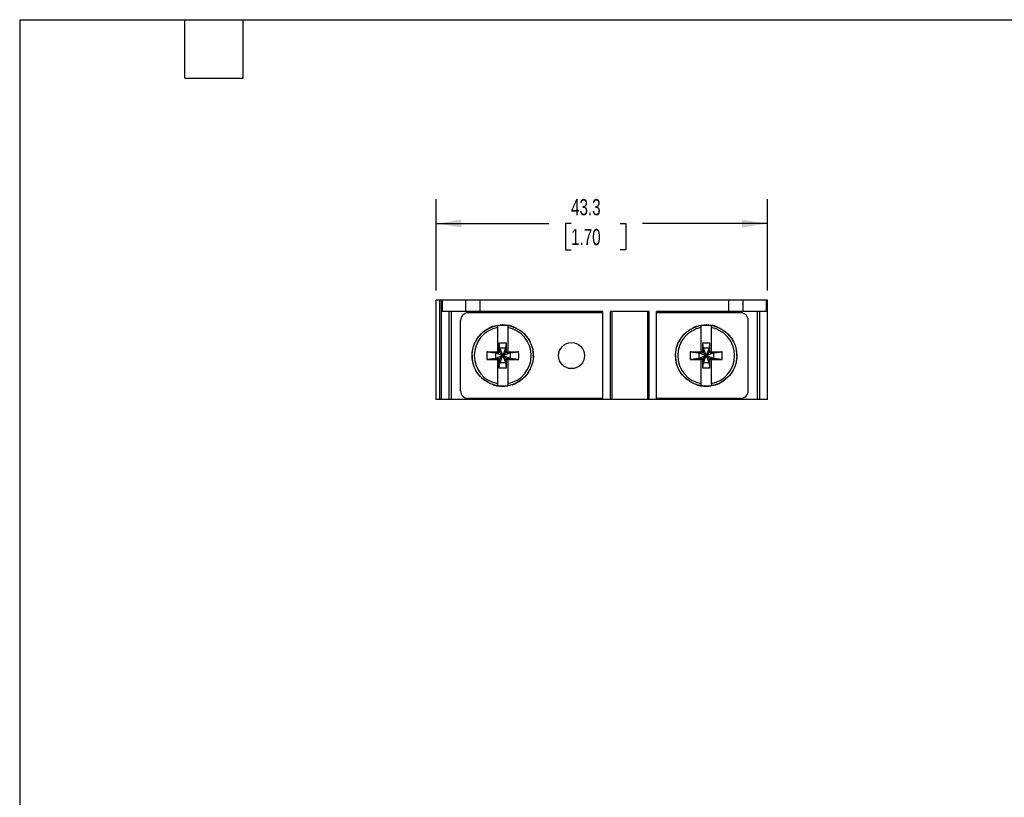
# Model space of a CAD drawing. Header units: millimetres. Extents: x 6 to 273, y 6 to 210.
# Tile 2 of 4: x 6 to 135, y 108 to 210. Entities that reach past the tile are written whole.
import ezdxf

# ---------------------------------------------------------------- set-up
doc = ezdxf.new("R2010")
doc.units = ezdxf.units.MM
doc.linetypes.add('SLD-Solid', pattern=[0])
doc.layers.add('DIMENSIONS', color=140, linetype='SLD-Solid', lineweight=25)
doc.layers.add('TEXT', color=140, linetype='SLD-Solid', lineweight=25)
doc.styles.add('SLDTEXTSTYLE0', font='TXT', dxfattribs={"width": 0.7})
doc.dimstyles.new('SLDDIMSTYLE0', dxfattribs={"dimtxt": 2.158008, "dimasz": 3.302, "dimexe": 0, "dimexo": 0.0625, "dimgap": 0.539502, "dimtad": 0, "dimtih": 1, "dimtoh": 1, "dimdec": 1, "dimrnd": 1e-09, "dimzin": 12, "dimdsep": 46, "dimtxsty": 'SLDTEXTSTYLE0', "dimsah": 1, "dimcen": 0.09, "dimadec": 0, "dimazin": 3, "dimtfac": 1, "dimtdec": 1, "dimtofl": 0, "dimtmove": 0, "dimatfit": 3, "dimfxl": 0, "dimfrac": 2, "dimtolj": 1, "dimtzin": 12, "dimarcsym": 0})

# ---------------------------------------------------------------- blocks, each defined once
blk = doc.blocks.new('_D_3')
at = {"layer": 'DIMENSIONS'}
for p, q in [((60.79, 174.18), (60.79, 186.09)), ((104.09, 174.18), (104.09, 186.09)), ((60.79, 182.91), (75.51, 182.91)), ((78.43, 182.91), (77.71, 182.91)), ((77.71, 182.91), (77.71, 179.48)), ((84.85, 182.91), (85.57, 182.91)), ((85.57, 182.91), (85.57, 179.48)), ((104.09, 182.91), (87.77, 182.91)), ((77.71, 179.48), (78.43, 179.48)), ((85.57, 179.48), (84.85, 179.48))]:
    blk.add_line(p, q, dxfattribs=at)
for points in [[(60.79, 182.91), (64.09, 182.41), (64.09, 183.42)], [(104.09, 182.91), (100.79, 183.42), (100.79, 182.41)]]:
    blk.add_solid(points, dxfattribs=at)
at = {"layer": 'DIMENSIONS', "char_height": 2.117, "attachment_point": 1, "style": 'SLDTEXTSTYLE0'}
for s, insert in [('43.3', (78.43, 186.12)), ('1.70', (78.43, 182.21))]:
    blk.add_mtext(s, dxfattribs=dict(at, insert=insert))

msp = doc.modelspace()

# ---------------------------------------------------------------- linework, layer by layer
for p, q in [((60.79, 159.91), (60.79, 172.91)), ((61.29, 172.91), (60.79, 172.91)), ((61.29, 159.91), (61.29, 172.91)), ((61.49, 172.91), (61.29, 172.91)), ((61.49, 171.41), (61.49, 172.91)), ((61.61, 172.91), (61.49, 172.91)), ((61.61, 171.41), (61.61, 172.91)), ((64.65, 172.91), (61.61, 172.91)), ((64.65, 171.41), (64.65, 172.91)), ((66.53, 172.91), (64.65, 172.91)), ((66.53, 171.41), (66.53, 172.91)), ((99.05, 172.91), (66.53, 172.91)), ((99.05, 171.41), (99.05, 172.91)), ((100.93, 172.91), (99.05, 172.91)), ((100.93, 171.41), (100.93, 172.91)), ((103.97, 172.91), (100.93, 172.91)), ((103.97, 171.41), (103.97, 172.91)), ((104.09, 172.91), (103.97, 172.91)), ((104.09, 171.41), (104.09, 172.91)), ((61.61, 171.41), (61.49, 171.41)), ((61.49, 159.91), (61.49, 171.41)), ((64.65, 171.41), (61.61, 171.41)), ((62.49, 159.91), (62.49, 171.41)), ((62.79, 159.91), (62.79, 171.41)), ((62.79, 159.91), (62.79, 171.41)), ((66.53, 171.41), (64.65, 171.41)), ((82.59, 171.26), (64.99, 171.26)), ((82.59, 171.41), (66.53, 171.41)), ((82.59, 159.91), (82.59, 171.41)), ((88.62, 171.41), (83.57, 171.41)), ((83.57, 159.91), (83.57, 171.41)), ((83.76, 171.41), (83.76, 159.91)), ((88.43, 171.41), (88.43, 159.91)), ((88.62, 159.91), (88.62, 171.41)), ((99.05, 171.41), (89.59, 171.41)), ((89.59, 159.91), (89.59, 171.41)), ((100.59, 171.26), (89.59, 171.26)), ((100.93, 171.41), (99.05, 171.41)), ((103.97, 171.41), (100.93, 171.41)), ((102.79, 159.91), (102.79, 171.41)), ((102.79, 159.91), (102.79, 171.41)), ((103.09, 159.91), (103.09, 171.41)), ((104.09, 171.41), (103.97, 171.41)), ((104.09, 159.91), (104.09, 171.41)), ((63.99, 161.06), (63.99, 170.26)), ((101.59, 161.06), (101.59, 170.26)), ((67.16, 168.92), (67.12, 168.89)), ((68.28, 169.48), (68.24, 169.47)), ((68.84, 166.16), (68.84, 169.32)), ((69.52, 169.67), (69.47, 169.67)), ((69.47, 169.65), (69.52, 169.66)), ((70.14, 169.32), (70.14, 166.16)), ((70.75, 169.46), (70.71, 169.48)), ((71.86, 168.89), (71.83, 168.91)), ((93.76, 168.92), (93.72, 168.89)), ((94.88, 169.48), (94.84, 169.47)), ((95.44, 166.16), (95.44, 169.32)), ((96.12, 169.67), (96.07, 169.67)), ((96.07, 169.65), (96.12, 169.66)), ((96.74, 169.32), (96.74, 166.16)), ((97.35, 169.46), (97.31, 169.48)), ((98.46, 168.89), (98.43, 168.91)), ((66.27, 168.03), (66.24, 168)), ((72.74, 168), (72.72, 168.03)), ((92.87, 168.03), (92.84, 168)), ((99.34, 168), (99.32, 168.03)), ((65.69, 166.92), (65.68, 166.88)), ((67.4, 166.16), (68.53, 166.03)), ((67.51, 166.16), (68.84, 166.16)), ((68.84, 166.16), (68.84, 166.11)), ((68.84, 166.11), (68.84, 166.11)), ((68.92, 166.03), (68.84, 166.11)), ((69.04, 167.32), (69.94, 167.32)), ((69.04, 166.31), (69.04, 167.32)), ((69.12, 166.62), (69.04, 167.32)), ((69.04, 166.31), (69.12, 166.23)), ((69.06, 166.1), (69.49, 165.66)), ((69.86, 166.62), (69.12, 166.62)), ((69.12, 166.62), (69.12, 166.23)), ((69.49, 165.66), (69.12, 166.62)), ((69.86, 166.62), (69.49, 165.66)), ((69.49, 165.66), (69.93, 166.1)), ((69.94, 167.32), (69.86, 166.62)), ((69.86, 166.62), (69.86, 166.23)), ((69.86, 166.23), (69.94, 166.31)), ((69.94, 167.32), (69.94, 166.31)), ((70.14, 166.11), (70.06, 166.03)), ((70.14, 166.16), (71.48, 166.16)), ((70.14, 166.11), (70.14, 166.16)), ((70.14, 166.11), (70.14, 166.11)), ((70.45, 166.03), (71.58, 166.16)), ((73.31, 166.88), (73.29, 166.92)), ((92.29, 166.92), (92.28, 166.88)), ((94, 166.16), (95.13, 166.03)), ((94.11, 166.16), (95.44, 166.16)), ((95.44, 166.16), (95.44, 166.11)), ((95.44, 166.11), (95.44, 166.11)), ((95.52, 166.03), (95.44, 166.11)), ((95.64, 167.32), (96.54, 167.32)), ((95.64, 166.31), (95.64, 167.32)), ((95.72, 166.62), (95.64, 167.32)), ((95.64, 166.31), (95.72, 166.23)), ((95.66, 166.1), (96.09, 165.66)), ((96.46, 166.62), (95.72, 166.62)), ((95.72, 166.62), (95.72, 166.23)), ((96.09, 165.66), (95.72, 166.62)), ((96.46, 166.62), (96.09, 165.66)), ((96.09, 165.66), (96.53, 166.1)), ((96.54, 167.32), (96.46, 166.62)), ((96.46, 166.62), (96.46, 166.23)), ((96.46, 166.23), (96.54, 166.31)), ((96.54, 167.32), (96.54, 166.31)), ((96.74, 166.11), (96.66, 166.03)), ((96.74, 166.16), (98.08, 166.16)), ((96.74, 166.11), (96.74, 166.16)), ((96.74, 166.11), (96.74, 166.11)), ((97.05, 166.03), (98.18, 166.16)), ((99.91, 166.88), (99.89, 166.92)), ((65.49, 165.69), (65.49, 165.65)), ((68.53, 165.29), (67.4, 165.16)), ((67.51, 165.16), (68.84, 165.16)), ((68.53, 166.03), (68.92, 166.03)), ((68.53, 166.03), (68.53, 165.29)), ((68.53, 166.03), (69.49, 165.66)), ((69.49, 165.66), (68.53, 165.29)), ((68.53, 165.29), (68.92, 165.29)), ((68.84, 165.21), (68.92, 165.29)), ((68.84, 165.21), (68.84, 165.21)), ((68.84, 165.21), (68.84, 165.16)), ((68.84, 162), (68.84, 165.16)), ((69.12, 165.09), (69.04, 165.01)), ((69.04, 164.01), (69.04, 165.01)), ((69.49, 165.66), (69.06, 165.23)), ((69.12, 164.7), (69.49, 165.66)), ((69.12, 165.09), (69.12, 164.7)), ((69.49, 165.66), (70.45, 166.03)), ((69.49, 165.66), (69.86, 164.7)), ((69.93, 165.23), (69.49, 165.66)), ((70.45, 165.29), (69.49, 165.66)), ((69.94, 165.01), (69.86, 165.09)), ((69.86, 165.09), (69.86, 164.7)), ((69.94, 165.01), (69.94, 164.01)), ((70.06, 166.03), (70.45, 166.03)), ((70.06, 165.29), (70.14, 165.21)), ((70.06, 165.29), (70.45, 165.29)), ((70.14, 165.21), (70.14, 165.21)), ((70.14, 165.16), (70.14, 165.21)), ((70.14, 165.16), (70.14, 162)), ((70.14, 165.16), (71.48, 165.16)), ((70.45, 166.03), (70.45, 165.29)), ((71.58, 165.16), (70.45, 165.29)), ((73.5, 165.64), (73.5, 165.68)), ((92.09, 165.69), (92.09, 165.65)), ((95.13, 165.29), (94, 165.16)), ((94.11, 165.16), (95.44, 165.16)), ((95.13, 166.03), (95.52, 166.03)), ((95.13, 166.03), (95.13, 165.29)), ((95.13, 166.03), (96.09, 165.66)), ((96.09, 165.66), (95.13, 165.29)), ((95.13, 165.29), (95.52, 165.29)), ((95.44, 165.21), (95.52, 165.29)), ((95.44, 165.21), (95.44, 165.21)), ((95.44, 165.21), (95.44, 165.16)), ((95.44, 162), (95.44, 165.16)), ((95.72, 165.09), (95.64, 165.01)), ((95.64, 164.01), (95.64, 165.01)), ((96.09, 165.66), (95.66, 165.23)), ((95.72, 164.7), (96.09, 165.66)), ((95.72, 165.09), (95.72, 164.7)), ((96.09, 165.66), (97.05, 166.03)), ((96.09, 165.66), (96.46, 164.7)), ((96.53, 165.23), (96.09, 165.66)), ((97.05, 165.29), (96.09, 165.66)), ((96.54, 165.01), (96.46, 165.09)), ((96.46, 165.09), (96.46, 164.7)), ((96.54, 165.01), (96.54, 164.01)), ((96.66, 166.03), (97.05, 166.03)), ((96.66, 165.29), (96.74, 165.21)), ((96.66, 165.29), (97.05, 165.29)), ((96.74, 165.21), (96.74, 165.21)), ((96.74, 165.16), (96.74, 165.21)), ((96.74, 165.16), (96.74, 162)), ((96.74, 165.16), (98.08, 165.16)), ((97.05, 166.03), (97.05, 165.29)), ((98.18, 165.16), (97.05, 165.29)), ((100.1, 165.64), (100.1, 165.68)), ((65.68, 164.45), (65.69, 164.41)), ((69.04, 164.01), (69.12, 164.7)), ((69.94, 164.01), (69.04, 164.01)), ((69.86, 164.7), (69.12, 164.7)), ((69.86, 164.7), (69.94, 164.01)), ((73.29, 164.4), (73.31, 164.44)), ((92.28, 164.45), (92.29, 164.41)), ((95.64, 164.01), (95.72, 164.7)), ((96.54, 164.01), (95.64, 164.01)), ((96.46, 164.7), (95.72, 164.7)), ((96.46, 164.7), (96.54, 164.01)), ((99.89, 164.4), (99.91, 164.44)), ((66.24, 163.33), (66.26, 163.3)), ((67.12, 162.44), (67.15, 162.41)), ((71.83, 162.41), (71.86, 162.43)), ((72.72, 163.29), (72.74, 163.32)), ((92.84, 163.33), (92.86, 163.3)), ((93.72, 162.44), (93.75, 162.41)), ((98.43, 162.41), (98.46, 162.43)), ((99.32, 163.29), (99.34, 163.32)), ((68.23, 161.86), (68.27, 161.85)), ((69.47, 161.66), (69.51, 161.66)), ((70.71, 161.85), (70.75, 161.86)), ((94.83, 161.86), (94.87, 161.85)), ((96.07, 161.66), (96.11, 161.66)), ((97.31, 161.85), (97.35, 161.86)), ((61.29, 159.91), (60.79, 159.91)), ((61.49, 159.91), (61.29, 159.91)), ((62.49, 159.91), (61.49, 159.91)), ((62.79, 159.91), (62.49, 159.91)), ((82.59, 159.91), (62.79, 159.91)), ((82.59, 160.06), (64.99, 160.06)), ((83.57, 159.91), (82.59, 159.91)), ((83.76, 159.91), (83.57, 159.91)), ((88.43, 159.91), (83.76, 159.91)), ((88.62, 159.91), (88.43, 159.91)), ((89.59, 159.91), (88.62, 159.91)), ((100.59, 160.06), (89.59, 160.06)), ((102.19, 159.91), (89.59, 159.91)), ((102.79, 159.91), (102.19, 159.91)), ((102.79, 159.91), (102.79, 159.91)), ((103.09, 159.91), (102.79, 159.91)), ((104.09, 159.91), (103.09, 159.91))]:
    msp.add_line(p, q)
for centre, radius in [((69.49, 165.66), 4), ((96.09, 165.66), 4), ((78.49, 165.66), 1.7)]:
    msp.add_circle(centre, radius)
for centre, radius, start, end in [((64.99, 170.26), 1, 90, 180), ((100.59, 170.26), 1, 0, 90), ((69.49, 165.66), 3.72, 100.0664, 259.9336), ((69.49, 165.66), 3.99, 80.6209, 99.3791), ((69.49, 165.66), 3.72, 280.0664, 79.9336), ((96.09, 165.66), 3.72, 100.0664, 259.9336), ((96.09, 165.66), 3.99, 80.6209, 99.3791), ((96.09, 165.66), 3.72, 280.0664, 79.9336), ((87.14, 165.66), 19.74, 178.5528, 181.4472), ((69.38, 17.51), 148.66, 90.7199, 90.7599), ((69.61, 17.51), 148.66, 89.2401, 89.2801), ((51.84, 165.66), 19.74, 358.5528, 1.4472), ((113.74, 165.66), 19.74, 178.5528, 181.4472), ((95.98, 17.51), 148.66, 90.7199, 90.7599), ((96.21, 17.51), 148.66, 89.2401, 89.2801), ((78.44, 165.66), 19.74, 358.5528, 1.4472), ((69.38, 313.82), 148.66, 269.2401, 269.2801), ((69.61, 313.82), 148.66, 270.7199, 270.7599), ((95.98, 313.82), 148.66, 269.2401, 269.2801), ((96.21, 313.82), 148.66, 270.7199, 270.7599), ((64.99, 161.06), 1, 180, 270), ((69.49, 165.66), 3.99, 260.6209, 279.3791), ((96.09, 165.66), 3.99, 260.6209, 279.3791), ((100.59, 161.06), 1, 270, 0)]:
    msp.add_arc(centre, radius, start, end)
for points, knots in [([(67.16, 168.91), (67.18, 168.92), (67.25, 169.01), (67.43, 169.1), (67.59, 169.19), (67.68, 169.23)], [0, 0, 0, 0, 0.088282, 0.540412, 1, 1, 1, 1]), ([(68.24, 169.46), (68.21, 169.45), (68.1, 169.44), (67.91, 169.35), (67.76, 169.27), (67.68, 169.23)], [0, 0, 0, 0, 0.1237777, 0.5621323, 1, 1, 1, 1]), ([(68.28, 169.47), (68.3, 169.48), (68.39, 169.54), (68.59, 169.57), (68.78, 169.6), (68.87, 169.61)], [0, 0, 0, 0, 0.088282, 0.540412, 1, 1, 1, 1]), ([(70.71, 169.47), (70.69, 169.48), (70.59, 169.54), (70.38, 169.58), (70.21, 169.6), (70.12, 169.61)], [0, 0, 0, 0, 0.123778, 0.562132, 1, 1, 1, 1]), ([(70.75, 169.46), (70.77, 169.45), (70.88, 169.44), (71.06, 169.35), (71.23, 169.27), (71.31, 169.23)], [0, 0, 0, 0, 0.088282, 0.540412, 1, 1, 1, 1]), ([(93.76, 168.91), (93.78, 168.92), (93.85, 169.01), (94.03, 169.1), (94.19, 169.19), (94.28, 169.23)], [0, 0, 0, 0, 0.088282, 0.540412, 1, 1, 1, 1]), ([(94.84, 169.46), (94.81, 169.45), (94.7, 169.44), (94.51, 169.35), (94.36, 169.27), (94.28, 169.23)], [0, 0, 0, 0, 0.123778, 0.562132, 1, 1, 1, 1]), ([(94.88, 169.47), (94.9, 169.48), (94.99, 169.54), (95.19, 169.57), (95.38, 169.6), (95.47, 169.61)], [0, 0, 0, 0, 0.0882816, 0.5404116, 1, 1, 1, 1]), ([(97.31, 169.47), (97.29, 169.48), (97.19, 169.54), (96.98, 169.58), (96.81, 169.6), (96.72, 169.61)], [0, 0, 0, 0, 0.123778, 0.562132, 1, 1, 1, 1]), ([(97.35, 169.46), (97.37, 169.45), (97.48, 169.44), (97.66, 169.35), (97.83, 169.27), (97.91, 169.23)], [0, 0, 0, 0, 0.088282, 0.540412, 1, 1, 1, 1]), ([(65.7, 166.92), (65.7, 166.94), (65.71, 167.05), (65.8, 167.23), (65.89, 167.4), (65.93, 167.48)], [0, 0, 0, 0, 0.088282, 0.540412, 1, 1, 1, 1]), ([(66.25, 168), (66.23, 167.98), (66.14, 167.9), (66.04, 167.72), (65.97, 167.56), (65.93, 167.48)], [0, 0, 0, 0, 0.1237777, 0.5621323, 1, 1, 1, 1]), ([(66.27, 168.03), (66.28, 168.05), (66.32, 168.15), (66.47, 168.3), (66.6, 168.43), (66.66, 168.49)], [0, 0, 0, 0, 0.088282, 0.540412, 1, 1, 1, 1]), ([(72.71, 168.03), (72.7, 168.05), (72.66, 168.16), (72.51, 168.31), (72.39, 168.43), (72.32, 168.49)], [0, 0, 0, 0, 0.123778, 0.562132, 1, 1, 1, 1]), ([(72.74, 167.99), (72.75, 167.98), (72.84, 167.91), (72.93, 167.73), (73.01, 167.56), (73.06, 167.48)], [0, 0, 0, 0, 0.088282, 0.540412, 1, 1, 1, 1]), ([(92.3, 166.92), (92.3, 166.94), (92.31, 167.05), (92.4, 167.23), (92.49, 167.4), (92.53, 167.48)], [0, 0, 0, 0, 0.088282, 0.540412, 1, 1, 1, 1]), ([(92.85, 168), (92.83, 167.98), (92.74, 167.9), (92.64, 167.72), (92.57, 167.56), (92.53, 167.48)], [0, 0, 0, 0, 0.123778, 0.562132, 1, 1, 1, 1]), ([(92.87, 168.03), (92.88, 168.05), (92.92, 168.15), (93.07, 168.3), (93.2, 168.43), (93.26, 168.49)], [0, 0, 0, 0, 0.0882816, 0.5404116, 1, 1, 1, 1]), ([(99.31, 168.03), (99.3, 168.05), (99.26, 168.16), (99.11, 168.31), (98.99, 168.43), (98.92, 168.49)], [0, 0, 0, 0, 0.123778, 0.562132, 1, 1, 1, 1]), ([(99.34, 167.99), (99.35, 167.98), (99.44, 167.91), (99.53, 167.73), (99.61, 167.56), (99.66, 167.48)], [0, 0, 0, 0, 0.088282, 0.540412, 1, 1, 1, 1]), ([(65.5, 165.69), (65.49, 165.71), (65.47, 165.81), (65.5, 166.02), (65.53, 166.2), (65.54, 166.29)], [0, 0, 0, 0, 0.088282, 0.540412, 1, 1, 1, 1]), ([(68.84, 166.11), (68.89, 166.11), (68.94, 166.13), (69.02, 166.21), (69.04, 166.27), (69.04, 166.31)], [0, 0, 0, 0, 0.5, 0.5, 1, 1, 1, 1]), ([(69.06, 166.1), (69.04, 166.08), (69.02, 166.06), (68.97, 166.04), (68.95, 166.03), (68.92, 166.03)], [0, 0, 0, 0, 0.5, 0.5, 1, 1, 1, 1]), ([(69.12, 166.23), (69.12, 166.21), (69.12, 166.18), (69.09, 166.14), (69.08, 166.11), (69.06, 166.1)], [0, 0, 0, 0, 0.5, 0.5, 1, 1, 1, 1]), ([(69.93, 166.1), (69.91, 166.11), (69.89, 166.14), (69.87, 166.18), (69.86, 166.21), (69.86, 166.23)], [0, 0, 0, 0, 0.5, 0.5, 1, 1, 1, 1]), ([(70.06, 166.03), (70.04, 166.03), (70.01, 166.04), (69.97, 166.06), (69.94, 166.08), (69.93, 166.1)], [0, 0, 0, 0, 0.5, 0.5, 1, 1, 1, 1]), ([(69.94, 166.31), (69.94, 166.27), (69.96, 166.21), (70.04, 166.13), (70.1, 166.11), (70.14, 166.11)], [0, 0, 0, 0, 0.5, 0.5, 1, 1, 1, 1]), ([(73.49, 165.68), (73.49, 165.71), (73.52, 165.82), (73.49, 166.02), (73.46, 166.2), (73.44, 166.29)], [0, 0, 0, 0, 0.123778, 0.562132, 1, 1, 1, 1]), ([(92.1, 165.69), (92.09, 165.71), (92.07, 165.81), (92.1, 166.02), (92.13, 166.2), (92.14, 166.29)], [0, 0, 0, 0, 0.088282, 0.540412, 1, 1, 1, 1]), ([(95.44, 166.11), (95.49, 166.11), (95.54, 166.13), (95.62, 166.21), (95.64, 166.27), (95.64, 166.31)], [0, 0, 0, 0, 0.5, 0.5, 1, 1, 1, 1]), ([(95.66, 166.1), (95.64, 166.08), (95.62, 166.06), (95.57, 166.04), (95.55, 166.03), (95.52, 166.03)], [0, 0, 0, 0, 0.5, 0.5, 1, 1, 1, 1]), ([(95.72, 166.23), (95.72, 166.21), (95.72, 166.18), (95.69, 166.14), (95.68, 166.11), (95.66, 166.1)], [0, 0, 0, 0, 0.5, 0.5, 1, 1, 1, 1]), ([(96.53, 166.1), (96.51, 166.11), (96.49, 166.14), (96.47, 166.18), (96.46, 166.21), (96.46, 166.23)], [0, 0, 0, 0, 0.5, 0.5, 1, 1, 1, 1]), ([(96.66, 166.03), (96.64, 166.03), (96.61, 166.04), (96.57, 166.06), (96.54, 166.08), (96.53, 166.1)], [0, 0, 0, 0, 0.5, 0.5, 1, 1, 1, 1]), ([(96.54, 166.31), (96.54, 166.27), (96.56, 166.21), (96.64, 166.13), (96.7, 166.11), (96.74, 166.11)], [0, 0, 0, 0, 0.5, 0.5, 1, 1, 1, 1]), ([(100.09, 165.68), (100.09, 165.71), (100.12, 165.82), (100.09, 166.02), (100.06, 166.2), (100.04, 166.29)], [0, 0, 0, 0, 0.123778, 0.562132, 1, 1, 1, 1]), ([(65.5, 165.64), (65.49, 165.62), (65.47, 165.51), (65.49, 165.3), (65.53, 165.13), (65.54, 165.04)], [0, 0, 0, 0, 0.123778, 0.562132, 1, 1, 1, 1]), ([(65.68, 164.45), (65.68, 164.47), (65.62, 164.56), (65.58, 164.76), (65.56, 164.95), (65.54, 165.04)], [0, 0, 0, 0, 0.088282, 0.540412, 1, 1, 1, 1]), ([(69.04, 165.01), (69.04, 165.06), (69.02, 165.12), (68.94, 165.19), (68.89, 165.21), (68.84, 165.21)], [0, 0, 0, 0, 0.5, 0.5, 1, 1, 1, 1]), ([(68.92, 165.29), (68.95, 165.29), (68.97, 165.29), (69.02, 165.26), (69.04, 165.25), (69.06, 165.23)], [0, 0, 0, 0, 0.5, 0.5, 1, 1, 1, 1]), ([(69.06, 165.23), (69.08, 165.21), (69.09, 165.19), (69.12, 165.14), (69.12, 165.12), (69.12, 165.09)], [0, 0, 0, 0, 0.5, 0.5, 1, 1, 1, 1]), ([(69.86, 165.09), (69.86, 165.12), (69.87, 165.14), (69.89, 165.19), (69.91, 165.21), (69.93, 165.23)], [0, 0, 0, 0, 0.5, 0.5, 1, 1, 1, 1]), ([(69.93, 165.23), (69.94, 165.25), (69.97, 165.26), (70.01, 165.29), (70.04, 165.29), (70.06, 165.29)], [0, 0, 0, 0, 0.5, 0.5, 1, 1, 1, 1]), ([(70.14, 165.21), (70.1, 165.21), (70.04, 165.19), (69.96, 165.12), (69.94, 165.06), (69.94, 165.01)], [0, 0, 0, 0, 0.5, 0.5, 1, 1, 1, 1]), ([(73.49, 165.64), (73.49, 165.62), (73.52, 165.51), (73.49, 165.31), (73.46, 165.13), (73.44, 165.04)], [0, 0, 0, 0, 0.088282, 0.540412, 1, 1, 1, 1]), ([(92.1, 165.64), (92.09, 165.62), (92.07, 165.51), (92.09, 165.3), (92.13, 165.13), (92.14, 165.04)], [0, 0, 0, 0, 0.123778, 0.562132, 1, 1, 1, 1]), ([(92.28, 164.45), (92.28, 164.47), (92.22, 164.56), (92.18, 164.76), (92.16, 164.95), (92.14, 165.04)], [0, 0, 0, 0, 0.088282, 0.540412, 1, 1, 1, 1]), ([(95.64, 165.01), (95.64, 165.06), (95.62, 165.12), (95.54, 165.19), (95.49, 165.21), (95.44, 165.21)], [0, 0, 0, 0, 0.5, 0.5, 1, 1, 1, 1]), ([(95.52, 165.29), (95.55, 165.29), (95.57, 165.29), (95.62, 165.26), (95.64, 165.25), (95.66, 165.23)], [0, 0, 0, 0, 0.5, 0.5, 1, 1, 1, 1]), ([(95.66, 165.23), (95.68, 165.21), (95.69, 165.19), (95.72, 165.14), (95.72, 165.12), (95.72, 165.09)], [0, 0, 0, 0, 0.5, 0.5, 1, 1, 1, 1]), ([(96.46, 165.09), (96.46, 165.12), (96.47, 165.14), (96.49, 165.19), (96.51, 165.21), (96.53, 165.23)], [0, 0, 0, 0, 0.5, 0.5, 1, 1, 1, 1]), ([(96.53, 165.23), (96.54, 165.25), (96.57, 165.26), (96.61, 165.29), (96.64, 165.29), (96.66, 165.29)], [0, 0, 0, 0, 0.5, 0.5, 1, 1, 1, 1]), ([(96.74, 165.21), (96.7, 165.21), (96.64, 165.19), (96.56, 165.12), (96.54, 165.06), (96.54, 165.01)], [0, 0, 0, 0, 0.5, 0.5, 1, 1, 1, 1]), ([(100.09, 165.64), (100.09, 165.62), (100.12, 165.51), (100.09, 165.31), (100.06, 165.13), (100.04, 165.04)], [0, 0, 0, 0, 0.088282, 0.540412, 1, 1, 1, 1]), ([(66.25, 163.33), (66.23, 163.35), (66.15, 163.42), (66.05, 163.6), (65.97, 163.76), (65.93, 163.85)], [0, 0, 0, 0, 0.088282, 0.540412, 1, 1, 1, 1]), ([(72.74, 163.33), (72.76, 163.35), (72.84, 163.42), (72.94, 163.61), (73.02, 163.77), (73.06, 163.85)], [0, 0, 0, 0, 0.123778, 0.562132, 1, 1, 1, 1]), ([(92.85, 163.33), (92.83, 163.35), (92.75, 163.42), (92.65, 163.6), (92.57, 163.76), (92.53, 163.85)], [0, 0, 0, 0, 0.088282, 0.540412, 1, 1, 1, 1]), ([(99.34, 163.33), (99.36, 163.35), (99.44, 163.42), (99.54, 163.61), (99.62, 163.77), (99.66, 163.85)], [0, 0, 0, 0, 0.1237777, 0.5621323, 1, 1, 1, 1]), ([(66.27, 163.3), (66.28, 163.28), (66.33, 163.17), (66.47, 163.02), (66.6, 162.9), (66.66, 162.83)], [0, 0, 0, 0, 0.1237777, 0.5621323, 1, 1, 1, 1]), ([(67.12, 162.44), (67.11, 162.45), (67.01, 162.5), (66.86, 162.64), (66.73, 162.77), (66.66, 162.83)], [0, 0, 0, 0, 0.088282, 0.540412, 1, 1, 1, 1]), ([(71.82, 162.42), (71.81, 162.4), (71.74, 162.32), (71.56, 162.22), (71.39, 162.14), (71.31, 162.1)], [0, 0, 0, 0, 0.088282, 0.540412, 1, 1, 1, 1]), ([(72.71, 163.29), (72.7, 163.28), (72.66, 163.18), (72.52, 163.03), (72.39, 162.9), (72.32, 162.83)], [0, 0, 0, 0, 0.088282, 0.540412, 1, 1, 1, 1]), ([(92.87, 163.3), (92.88, 163.28), (92.93, 163.17), (93.07, 163.02), (93.2, 162.9), (93.26, 162.83)], [0, 0, 0, 0, 0.123778, 0.562132, 1, 1, 1, 1]), ([(93.72, 162.44), (93.71, 162.45), (93.61, 162.5), (93.46, 162.64), (93.33, 162.77), (93.26, 162.83)], [0, 0, 0, 0, 0.088282, 0.540412, 1, 1, 1, 1]), ([(98.42, 162.42), (98.41, 162.4), (98.34, 162.32), (98.16, 162.22), (97.99, 162.14), (97.91, 162.1)], [0, 0, 0, 0, 0.088282, 0.540412, 1, 1, 1, 1]), ([(99.31, 163.29), (99.3, 163.28), (99.26, 163.18), (99.12, 163.03), (98.99, 162.9), (98.92, 162.83)], [0, 0, 0, 0, 0.088282, 0.540412, 1, 1, 1, 1]), ([(68.23, 161.87), (68.22, 161.87), (68.11, 161.88), (67.92, 161.97), (67.76, 162.06), (67.68, 162.1)], [0, 0, 0, 0, 0.088282, 0.540412, 1, 1, 1, 1]), ([(68.28, 161.86), (68.3, 161.84), (68.4, 161.79), (68.6, 161.75), (68.78, 161.72), (68.87, 161.71)], [0, 0, 0, 0, 0.123778, 0.562132, 1, 1, 1, 1]), ([(69.47, 161.67), (69.45, 161.66), (69.34, 161.64), (69.14, 161.67), (68.96, 161.7), (68.87, 161.71)], [0, 0, 0, 0, 0.0882816, 0.5404116, 1, 1, 1, 1]), ([(70.7, 161.86), (70.69, 161.85), (70.59, 161.79), (70.39, 161.75), (70.21, 161.73), (70.12, 161.71)], [0, 0, 0, 0, 0.088282, 0.540412, 1, 1, 1, 1]), ([(70.75, 161.87), (70.77, 161.87), (70.89, 161.88), (71.07, 161.97), (71.23, 162.06), (71.31, 162.1)], [0, 0, 0, 0, 0.123778, 0.562132, 1, 1, 1, 1]), ([(94.83, 161.87), (94.82, 161.87), (94.71, 161.88), (94.52, 161.97), (94.36, 162.06), (94.28, 162.1)], [0, 0, 0, 0, 0.088282, 0.540412, 1, 1, 1, 1]), ([(94.88, 161.86), (94.9, 161.84), (95, 161.79), (95.2, 161.75), (95.38, 161.72), (95.47, 161.71)], [0, 0, 0, 0, 0.123778, 0.562132, 1, 1, 1, 1]), ([(96.07, 161.67), (96.05, 161.66), (95.94, 161.64), (95.74, 161.67), (95.56, 161.7), (95.47, 161.71)], [0, 0, 0, 0, 0.088282, 0.540412, 1, 1, 1, 1]), ([(97.3, 161.86), (97.29, 161.85), (97.19, 161.79), (96.99, 161.75), (96.81, 161.73), (96.72, 161.71)], [0, 0, 0, 0, 0.0882816, 0.5404116, 1, 1, 1, 1]), ([(97.35, 161.87), (97.37, 161.87), (97.49, 161.88), (97.67, 161.97), (97.83, 162.06), (97.91, 162.1)], [0, 0, 0, 0, 0.1237777, 0.5621323, 1, 1, 1, 1])]:
    msp.add_open_spline(points, degree=3, knots=knots)
for points in [[(68.84, 169.32), (68.84, 169.46), (68.84, 169.57), (68.84, 169.6)], [(70.14, 169.6), (70.14, 169.57), (70.14, 169.46), (70.14, 169.32)], [(95.44, 169.32), (95.44, 169.46), (95.44, 169.57), (95.44, 169.6)], [(96.74, 169.6), (96.74, 169.57), (96.74, 169.46), (96.74, 169.32)], [(68.84, 161.73), (68.84, 161.76), (68.84, 161.86), (68.84, 162)], [(70.14, 162), (70.14, 161.86), (70.14, 161.76), (70.14, 161.73)], [(95.44, 161.73), (95.44, 161.76), (95.44, 161.86), (95.44, 162)], [(96.74, 162), (96.74, 161.86), (96.74, 161.76), (96.74, 161.73)]]:
    msp.add_open_spline(points, degree=3)
at = {"layer": 'TEXT'}
for p, q in [((6.35, 209.55), (273.05, 209.55)), ((6.35, 209.55), (6.35, 6.35)), ((27.94, 201.93), (27.94, 209.55)), ((35.56, 201.93), (35.56, 209.55)), ((27.94, 201.93), (35.56, 201.93))]:
    msp.add_line(p, q, dxfattribs=at)

# ---------------------------------------------------------------- dimensions: what is measured, and where the dimension line sits
at = {"layer": 'DIMENSIONS'}
dim = msp.add_linear_dim(base=(104.09, 182.91), p1=(60.79, 172.91), p2=(104.09, 172.91), angle=360, dimstyle='SLDDIMSTYLE0', dxfattribs=at)
dim.commit()
dim.dimension.update_dxf_attribs({"geometry": '_D_3', "text_midpoint": (81.64, 182.91), "dimtype": 160})

doc.saveas('drawing.dxf')
